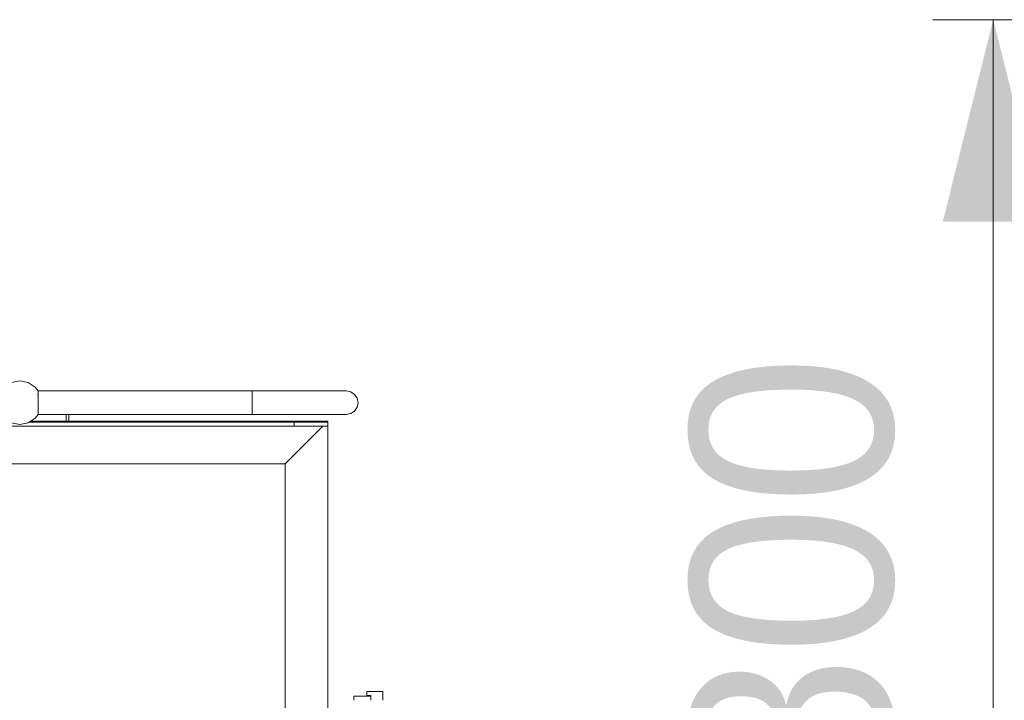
# Model space of a CAD drawing. Header units: millimetres. Extents: x 53746 to 116821, y -810352 to -765802.
# Tile 129 of 256: x 69516 to 70980, y -772273 to -771262. Entities that reach past the tile are written whole.
import ezdxf
from ezdxf.enums import TextEntityAlignment as Align

# ---------------------------------------------------------------- set-up
doc = ezdxf.new("R2010")
doc.units = ezdxf.units.MM
doc.header["$MEASUREMENT"] = 0
doc.layers.add('Main Cradle Rails', color=7, linetype='Continuous', lineweight=0)
doc.layers.add('Side Cradle Tower Platform', color=7, linetype='Continuous', lineweight=0)
doc.styles.add('Style-ENGINEERING', font='ENGINEERING.shx')
doc.styles.add('Style-ENGINEERING_0', font='ENGINEERING.shx')
doc.dimstyles.new('MetricMM', dxfattribs={"dimtxt": 3, "dimasz": 3, "dimexe": 1.5, "dimexo": 1.5, "dimgap": 1.5, "dimtad": 1, "dimdec": 0, "dimzin": 7, "dimtxsty": 'Style-ENGINEERING_0', "dimcen": 0.09, "dimclrd": 1, "dimclre": 1, "dimclrt": 7, "dimadec": 0, "dimazin": 3, "dimtfac": 1, "dimtdec": 0, "dimtofl": 0, "dimtmove": 0, "dimatfit": 3, "dimfxl": 1, "dimtzin": 7, "dimlwd": -1, "dimlwe": 0, "dimarcsym": 0})

# ---------------------------------------------------------------- blocks, each defined once
blk = doc.blocks.new('*D96')
at = {"color": 1, "linetype": 'Continuous', "lineweight": 0, "transparency": 16777216}
for p, q in [((-13131.6, 16815.2), (-14409.9, 16815.2)), ((-13671.6, 15014.7), (-14409.9, 15014.7))]:
    blk.add_line(p, q, dxfattribs=at)
at = {"color": 1, "linetype": 'Continuous', "transparency": 16777216}
blk.add_line((-14319.9, 16815.2), (-14319.9, 15014.7), dxfattribs=at)
at = {"color": 1, "linetype": 'Continuous', "lineweight": 0, "transparency": 16777216, "extrusion": (0, 0, -1)}
blk.add_solid([(14394.9, 16515.2), (14319.9, 16815.2), (14244.9, 16515.2)], dxfattribs=at)
at = {"color": 1, "linetype": 'Continuous', "lineweight": 0, "transparency": 16777216}
blk.add_solid([(-14244.9, 15314.7), (-14319.9, 15014.7), (-14394.9, 15314.7)], dxfattribs=at)
at = {"layer": 'Defpoints', "color": 7, "linetype": 'Continuous', "lineweight": 0, "transparency": 16777216}
for p in [(-12981.6, 16815.2), (-14319.9, 15915), (-14319.9, 15014.7), (-13521.6, 15014.7)]:
    blk.add_point(p, dxfattribs=at)
at = {"color": 7, "linetype": 'Continuous', "lineweight": 0, "transparency": 16777216, "style": 'Style-ENGINEERING'}
blk.add_text('1800', height=300, rotation=90, dxfattribs=at).set_placement((-14619.9, 15424.9), align=Align.MIDDLE_LEFT)
blk = doc.blocks.new('*U57')
at = {"layer": 'Side Cradle Tower Platform', "color": 7, "linetype": 'Continuous', "lineweight": 0}
for p, q in [((-15265.4, 16239.6), (-15264.1, 16246.3)), ((-15753, 16217.3), (-15359.1, 16217.3)), ((-15309.1, 16218.8), (-15750.8, 16218.8)), ((-15421.6, 16228.8), (-15739.7, 16228.8)), ((-15698, 16228.8), (-15698, 16218.8)), ((-15694, 16218.8), (-15694, 16228.8)), ((-15359.1, 16217.3), (-15359.1, 16211.3)), ((-15309.1, 16217.3), (-15359.1, 16217.3)), ((-15310.6, 16217.3), (-15309.1, 16218.8)), ((-15309.1, 16217.3), (-15309.1, 16218.8)), ((-15309.1, 16211.3), (-15309.1, 16217.3)), ((-15359.1, 16211.3), (-16741.7, 16211.3)), ((-15372.6, 16155.3), (-15316.6, 16211.3)), ((-15359.1, 16211.3), (-15309.1, 16211.3)), ((-15309.1, 15775.8), (-15309.1, 16211.3)), ((-15952.4, 16155.3), (-15372.6, 16155.3)), ((-15372.6, 16155.3), (-15372.6, 15775.8)), ((-15245.1, 15810.3), (-15270.1, 15810.3)), ((-15270.1, 15810.3), (-15270.1, 15804.3)), ((-15243.7, 15817.3), (-15247.5, 15817.3)), ((-15247.5, 15811.3), (-15245.1, 15811.3)), ((-15245.1, 15811.3), (-15245.1, 15810.3)), ((-15245.1, 15810.3), (-15245.1, 15804.3))]:
    blk.add_line(p, q, dxfattribs=at)
at = {"layer": 'Side Cradle Tower Platform', "color": 7, "linetype": 'Continuous', "lineweight": 0, "flags": 128}
for points in [[(-15739.7, 16263.8), (-15744, 16269.2), (-15754.5, 16276.3), (-15767, 16278.8), (-15779.4, 16276.3), (-15790, 16269.2), (-15794.3, 16263.8)], [(-15739.7, 16228.8), (-15739.7, 16228.9), (-15739.7, 16230), (-15739.7, 16230.1), (-15739.7, 16230.2), (-15739.7, 16230.4), (-15739.7, 16233.7), (-15739.8, 16233.9), (-15739.8, 16234), (-15739.8, 16234.4), (-15739.8, 16234.6), (-15739.7, 16234.9), (-15739.7, 16234.9), (-15739.7, 16239.6), (-15739.7, 16239.6), (-15739.7, 16240.2), (-15739.7, 16245.7), (-15739.7, 16246.3), (-15739.7, 16246.9), (-15739.7, 16252.3), (-15739.7, 16252.9), (-15739.7, 16253), (-15739.7, 16253.5), (-15739.7, 16257.6), (-15739.7, 16257.6), (-15739.8, 16257.9), (-15739.8, 16258.5), (-15739.8, 16258.6), (-15739.7, 16258.8), (-15739.7, 16259), (-15739.7, 16262.3), (-15739.7, 16262.4), (-15739.7, 16262.5), (-15739.7, 16263.6), (-15739.7, 16263.8), (-15739.7, 16263.8)], [(-15739.7, 16263.8), (-15421.6, 16263.8), (-15421.6, 16262.4), (-15421.6, 16258.6), (-15421.6, 16253), (-15421.6, 16246.3), (-15421.6, 16239.6), (-15421.6, 16233.9), (-15421.6, 16230.1), (-15421.6, 16228.8)], [(-15421.5, 16228.8), (-15421.6, 16228.8), (-15421.6, 16230.1), (-15421.6, 16233.9), (-15421.6, 16239.6), (-15421.6, 16246.3), (-15421.6, 16253), (-15421.6, 16258.6), (-15421.6, 16262.4), (-15421.6, 16263.8), (-15385.3, 16263.8), (-15351.6, 16263.8), (-15322.6, 16263.8), (-15300.3, 16263.8), (-15286.3, 16263.8), (-15281.6, 16263.8)], [(-15264.1, 16246.3), (-15265.4, 16253), (-15269.2, 16258.6), (-15274.9, 16262.4), (-15281.6, 16263.8), (-15281.6, 16263.8)], [(-15281.6, 16228.8), (-15281.6, 16228.8), (-15274.9, 16230.1), (-15269.2, 16233.9), (-15265.4, 16239.6)], [(-15739.7, 16228.8), (-15744, 16223.3), (-15754.5, 16216.2), (-15767, 16213.8), (-15779.4, 16216.2), (-15790, 16223.3), (-15794.3, 16228.8)], [(-15281.6, 16228.8), (-15281.6, 16228.8), (-15286.3, 16228.8), (-15300.3, 16228.8), (-15322.6, 16228.8), (-15351.6, 16228.8), (-15385.3, 16228.8), (-15421.5, 16228.8)], [(-15247.5, 15817.3), (-15250.1, 15817.3), (-15251.1, 15817.3), (-15251.1, 15811.3), (-15250.1, 15811.3), (-15247.5, 15811.3)], [(-15243.7, 15817.3), (-15239.1, 15817.3), (-15234.5, 15817.3), (-15230.6, 15817.3), (-15228, 15817.3), (-15227.1, 15817.3), (-15227.1, 15804.3)]]:
    blk.add_lwpolyline(points, dxfattribs=at)
at = {"color": 1, "linetype": 'Continuous'}
dim = blk.add_linear_dim(base=(-14319.9, 15014.7), p1=(-12981.6, 16815.2), p2=(-13521.6, 15014.7), angle=270, text='\\FSTANDARD;1800', dimstyle='MetricMM', override={"dimtxt": 300, "dimasz": 300, "dimexe": 90, "dimexo": 150, "dimgap": 150}, dxfattribs=at)
dim.commit()
dim.dimension.update_dxf_attribs({"geometry": '*D96', "text_midpoint": (-14319.9, 15915)})

msp = doc.modelspace()

# ---------------------------------------------------------------- block references
at = {"layer": 'Main Cradle Rails', "color": 7, "linetype": 'Continuous', "lineweight": 0}
msp.add_blockref('*U57', (85283.05, -788076.95), dxfattribs=at)

doc.saveas('drawing.dxf')
